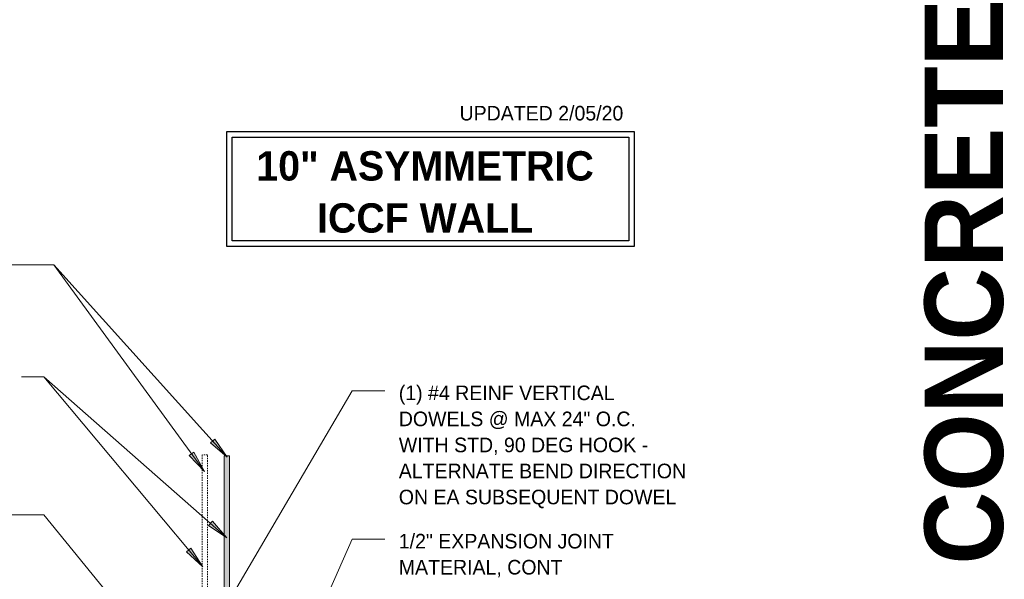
# Model space of a CAD drawing. Header units: inches. Extents: x 185 to 1314, y -40 to 187.
# Tile 3 of 28: x 230 to 320, y 105 to 156. Entities that reach past the tile are written whole.
import ezdxf

# ---------------------------------------------------------------- set-up
doc = ezdxf.new("R2010")
doc.units = ezdxf.units.IN
doc.header["$MEASUREMENT"] = 0
doc.linetypes.add('Hidden 1_8_', pattern=[0.1875, 0.125, -0.0625])
for name, color, linetype, lineweight in [('A-ANNO-TEXT', 2, 'Continuous', 9), ('A-DETL', 5, 'Continuous', 9), ('A-DETL-GENF', 3, 'Continuous', 9), ('A-DETL-MBND', 5, 'Hidden 1_8_', 9)]:
    doc.layers.add(name, color=color, linetype=linetype, lineweight=lineweight)

# ---------------------------------------------------------------- blocks, each defined once
blk = doc.blocks.new('Reinf Bar Eleva_ STEM WALL1')
at = {"layer": 'A-DETL-GENF'}
blk.add_hatch(color=256, dxfattribs=at).paths.add_polyline_path([(44.1875, 0), (0, 0), (0, -0.5), (44.1875, -0.5)], flags=0)
for p, q in [((44.1875, 0), (0, 0)), ((0, 0), (0, -0.5)), ((0, -0.5), (44.1875, -0.5)), ((44.1875, -0.5), (44.1875, 0))]:
    blk.add_line(p, q, dxfattribs=at)

msp = doc.modelspace()

# ---------------------------------------------------------------- hatches: boundary and pattern name
at = {"layer": 'A-ANNO-TEXT'}
for points in [[(247.93999013, 117.72411559), (247.548699, 117.37168214), (249.08284346, 116.06182326)], [(246.03264819, 116.51822033), (245.60683916, 116.208374), (246.99650197, 114.74612682)], [(247.72229232, 110.22573541), (247.37456288, 109.83025809), (249.05040187, 108.70736308)], [(245.76393046, 107.73877333), (245.35987057, 107.40105497), (246.84451334, 106.03534439)]]:
    msp.add_hatch(color=7, dxfattribs=at).paths.add_polyline_path(points, flags=0)

# ---------------------------------------------------------------- linework, layer by layer
at = {"layer": 'A-ANNO-TEXT', "color": 7}
for p, q in [((233.23884145, 133.65271182), (225.71832812, 133.65271182)), ((246.99650197, 114.74612682), (233.23884145, 133.65271182)), ((249.08284346, 116.06182326), (233.23884145, 133.65271182)), ((231.09616981, 123.43103075), (230.27832812, 123.43103075)), ((232.30497854, 123.43103075), (231.09616981, 123.43103075)), ((232.30497854, 123.43103075), (231.09616981, 123.43103075)), ((246.84451334, 106.03534439), (232.30497854, 123.43103075)), ((249.05040187, 108.70736308), (232.30497854, 123.43103075)), ((248.71368443, 102.06446136), (260.50748342, 122.13948627)), ((260.50748342, 122.13948627), (263.48746012, 122.13948627)), ((247.93999013, 117.72411559), (247.548699, 117.37168214)), ((247.548699, 117.37168214), (249.08284346, 116.06182326)), ((249.08284346, 116.06182326), (247.93999013, 117.72411559)), ((246.03264819, 116.51822033), (245.60683916, 116.208374)), ((245.60683916, 116.208374), (246.99650197, 114.74612682)), ((246.99650197, 114.74612682), (246.03264819, 116.51822033)), ((231.32442888, 110.80728627), (227.39832812, 110.80728627)), ((232.30497854, 110.80728627), (231.32442888, 110.80728627)), ((248.59860138, 90.88373944), (232.30497854, 110.80728627)), ((247.72229232, 110.22573541), (247.37456288, 109.83025809)), ((247.37456288, 109.83025809), (249.05040187, 108.70736308)), ((249.05040187, 108.70736308), (247.72229232, 110.22573541)), ((252.77001465, 90.99404585), (260.50748342, 108.57740799)), ((260.50748342, 108.57740799), (263.48746012, 108.57740799)), ((245.76393046, 107.73877333), (245.35987057, 107.40105497)), ((245.35987057, 107.40105497), (246.84451334, 106.03534439)), ((246.84451334, 106.03534439), (245.76393046, 107.73877333))]:
    msp.add_line(p, q, dxfattribs=at)
at = {"layer": 'A-DETL', "lineweight": 30}
for p, q in [((249.0394793, 145.83957393), (286.2894793, 145.83957393)), ((249.0394793, 135.33957393), (249.0394793, 145.83957393)), ((286.2894793, 145.83957393), (286.2894793, 135.33957393)), ((249.5394793, 145.33957393), (285.7894793, 145.33957393)), ((249.5394793, 135.83957393), (249.5394793, 145.33957393)), ((285.7894793, 145.33957393), (285.7894793, 135.83957393)), ((286.2894793, 135.33957393), (249.0394793, 135.33957393)), ((285.7894793, 135.83957393), (249.5394793, 135.83957393))]:
    msp.add_line(p, q, dxfattribs=at)
at = {"layer": 'A-DETL-MBND'}
for p, q in [((247.28472144, 116.26903049), (246.78472144, 116.26903049)), ((246.78472144, 116.26903049), (246.78472144, 72.00681294)), ((247.28472144, 72.00681294), (247.28472144, 116.26903049))]:
    msp.add_line(p, q, dxfattribs=at)

# ---------------------------------------------------------------- block references
at = {"layer": 'A-DETL-GENF', "rotation": 269.9999999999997}
msp.add_blockref('Reinf Bar Eleva_ STEM WALL1', (249.29159177, 116.19258928), dxfattribs=at)

# ---------------------------------------------------------------- texts
at = {"layer": 'A-ANNO-TEXT', "color": 253, "insert": (312.83325189, 106.24076078), "char_height": 7.1651090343, "width": 61.728, "attachment_point": 1, "rotation": 90, "line_spacing_factor": 1.063354}
msp.add_mtext('\\fStylus BT|b1|i0|c0|p34|;CONCRETE', dxfattribs=at)
at = {"layer": 'A-ANNO-TEXT', "color": 7}
for s, insert, char_height, width, attachment_point, line_spacing_factor in [('\\fStylus BT|b0|i0|c0|p34|;UPDATED 2/05/20', (270.32067111, 148.19200501), 1.3341121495, 19.422, 1, 1.070803), ('\\fStylus BT|b1|i0|c0|p34|;10" ASYMMETRIC\\PICCF WALL', (267.16895586, 144.05065411), 2.6869158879, 37.656, 2, 1.063354), ('\\fStylus BT|b0|i0|c0|p34|;(1) #4 REINF VERTICAL\\PDOWELS @ MAX 24" O.C.\\PWITH STD, 90 DEG HOOK -\\PALTERNATE BEND DIRECTION\\PON EA SUBSEQUENT DOWEL', (264.76746012, 122.61883651), 1.3341121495, 30.384, 1, 1.070803), ('\\fStylus BT|b0|i0|c0|p34|;1/2" EXPANSION JOINT\\PMATERIAL, CONT', (264.76746012, 109.05675824), 1.3341121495, 23.904, 1, 1.070803)]:
    msp.add_mtext(s, dxfattribs=dict(at, insert=insert, char_height=char_height, width=width, attachment_point=attachment_point, line_spacing_factor=line_spacing_factor))

doc.saveas('drawing.dxf')
